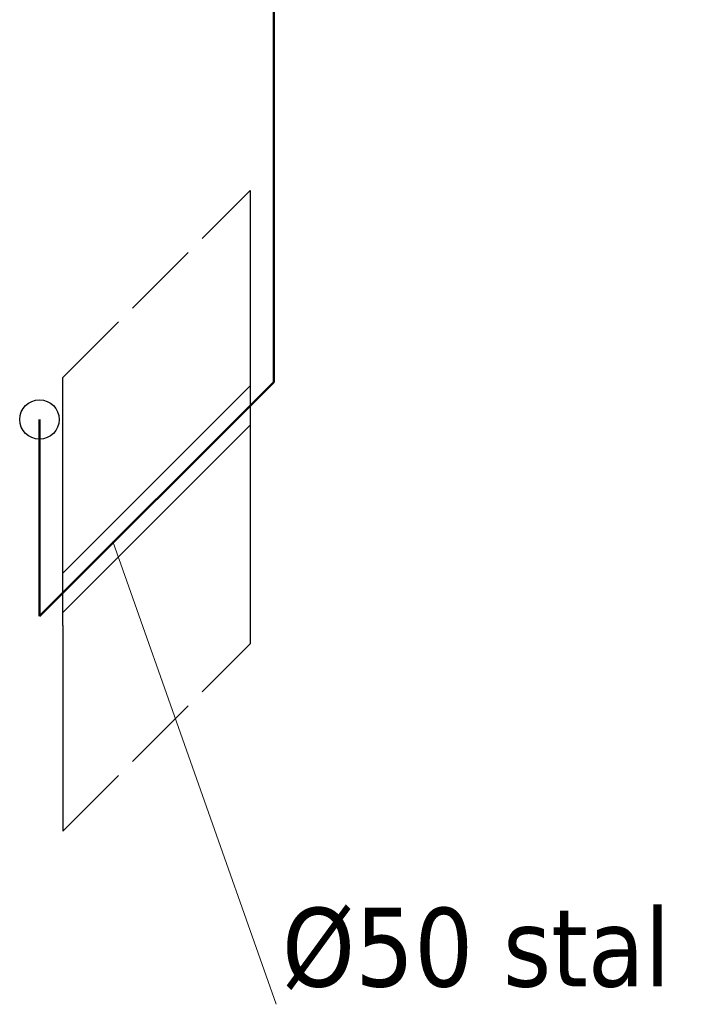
# Model space of a CAD drawing. Extents: x 33706 to 249013, y -74890 to 17912.
# Tile 126 of 256: x 123661 to 123762, y -39594 to -39444. Entities that reach past the tile are written whole.
import ezdxf

# ---------------------------------------------------------------- set-up
doc = ezdxf.new("R2010")
doc.units = 0
doc.header["$MEASUREMENT"] = 0
doc.linetypes.add('ACAD_ISO02W100', pattern=[15, 12, -3])
for name, color, linetype, lineweight in [('inst-gaz-rury', 50, 'Continuous', 50), ('urzadzenia', 6, 'Continuous', 15), ('WYMIARKI', 250, 'Continuous', 13)]:
    doc.layers.add(name, color=color, linetype=linetype, lineweight=lineweight)
doc.layers.add('wymiary', color=2, linetype='Continuous')
doc.styles.get("Standard").update_dxf_attribs({"font": 'ARIALN.TTF'})

msp = doc.modelspace()

# ---------------------------------------------------------------- linework, layer by layer
at = {"linetype": 'ACAD_ISO02W100'}
for p, q in [((123667.35, -39498.87), (123695.89, -39470.33)), ((123667.35, -39567.99), (123695.89, -39539.45))]:
    msp.add_line(p, q, dxfattribs=at)
at = {"linetype": 'Continuous'}
for p, q in [((123695.89, -39470.33), (123695.89, -39539.45)), ((123667.35, -39536.67), (123667.35, -39498.87)), ((123667.35, -39536.67), (123667.35, -39567.99))]:
    msp.add_line(p, q, dxfattribs=at)
at = {"layer": 'inst-gaz-rury', "ltscale": 50}
for p, q in [((123699.47, -39499.55), (123699.47, -39429.55)), ((123663.77, -39535.25), (123663.77, -39505.25))]:
    msp.add_line(p, q, dxfattribs=at)
at = {"layer": 'inst-gaz-rury', "ltscale": 0.2}
msp.add_line((123663.77, -39535.25), (123699.47, -39499.55), dxfattribs=at)
at = {"layer": 'urzadzenia', "linetype": 'Continuous'}
for p, q in [((123667.35, -39528.67), (123695.89, -39500.13)), ((123695.89, -39506.13), (123667.35, -39534.67))]:
    msp.add_line(p, q, dxfattribs=at)
at = {"layer": 'WYMIARKI', "linetype": 'Continuous'}
msp.add_line((123699.85, -39594.38), (123674.95, -39523.82), dxfattribs=at)
at = {"layer": 'wymiary', "linetype": 'Continuous'}
msp.add_circle((123663.77, -39505.25), 3, dxfattribs=at)

# ---------------------------------------------------------------- texts
at = {"layer": 'WYMIARKI', "insert": (123700.72, -39579.67), "char_height": 12, "width": 203, "attachment_point": 1}
msp.add_mtext('{\\fTahoma|b0|i0|c238|p8;%%c50 stal}', dxfattribs=at)

doc.saveas('drawing.dxf')
